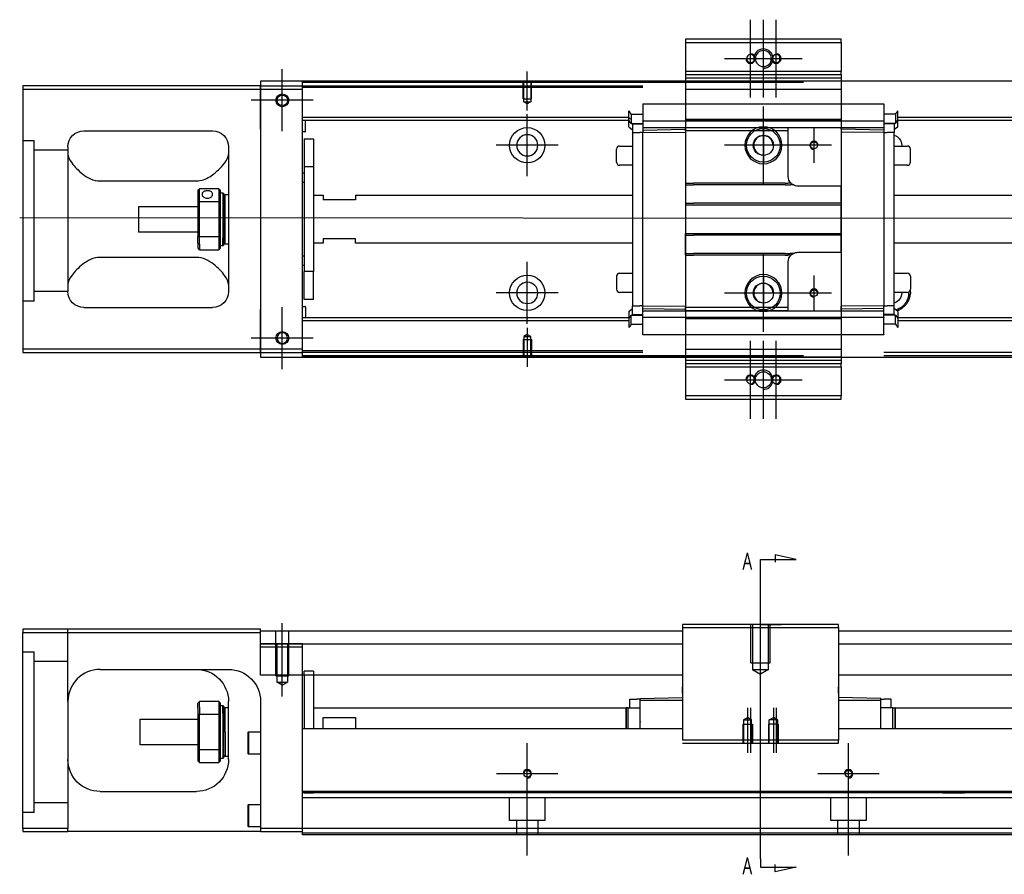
# Model space of a CAD drawing. Header units: millimetres. Extents: x 1805 to 3135, y -1594 to 860.
# Tile 4 of 14: x 2033 to 2339, y -1278 to -1012. Entities that reach past the tile are written whole.
import ezdxf
from ezdxf.lldxf.tags import DXFTag

# ---------------------------------------------------------------- set-up
doc = ezdxf.new("R2010")
doc.units = ezdxf.units.MM
doc.layers.get('0').update_dxf_attribs({"linetype": 'CONTINUOUS'})
doc.styles.add('CHN', font='msjhbd.ttf')
tags = doc.linetypes.add('DASHED', pattern=[25.72, 12.86, -12.86]).pattern_tags.tags
tags[6:7] = [DXFTag(74, 4), DXFTag(75, 0), DXFTag(340, '0'), DXFTag(46, 0.0), DXFTag(50, 0.0), DXFTag(44, 0.0), DXFTag(45, 0.0)]
tags[4:5] = [DXFTag(74, 4), DXFTag(75, 0), DXFTag(340, '0'), DXFTag(46, 0.0), DXFTag(50, 0.0), DXFTag(44, 0.0), DXFTag(45, 0.0)]

msp = doc.modelspace()

# ---------------------------------------------------------------- linework, layer by layer
at = {"ltscale": 0.2}
for p, q in [((2260.28, -1036.34), (2260.28, -1012.14)), ((2264.28, -1036.34), (2264.28, -1012.14)), ((2268.28, -1036.34), (2268.28, -1012.14)), ((2252.18, -1024.24), (2276.38, -1024.24)), ((2114.53, -1046.89), (2114.53, -1027.59)), ((2114.53, -1046.76), (2114.53, -1027.71)), ((2190.78, -1040.38), (2190.78, -1028.24)), ((2124.18, -1037.24), (2104.88, -1037.24)), ((2124.05, -1037.24), (2105, -1037.24)), ((2190.78, -1060.89), (2190.78, -1041.59)), ((2264.28, -1063.34), (2264.28, -1039.14)), ((2280.03, -1045.74), (2280.03, -1056.74)), ((2200.43, -1051.24), (2181.13, -1051.24)), ((2276.38, -1051.24), (2252.18, -1051.24)), ((2285.53, -1051.24), (2274.53, -1051.24)), ((2190.78, -1106.84), (2190.78, -1087.54)), ((2264.28, -1109.34), (2264.28, -1085.14)), ((2280.03, -1091.74), (2280.03, -1102.74)), ((2200.43, -1097.19), (2181.13, -1097.19)), ((2276.38, -1097.24), (2252.18, -1097.24)), ((2285.53, -1097.24), (2274.53, -1097.24)), ((2114.53, -1120.89), (2114.53, -1101.59)), ((2114.53, -1120.76), (2114.53, -1101.71)), ((2190.78, -1108.09), (2190.78, -1120.24)), ((2124.18, -1111.24), (2104.88, -1111.24)), ((2124.05, -1111.24), (2105, -1111.24)), ((2260.28, -1136.34), (2260.28, -1112.14)), ((2264.28, -1136.34), (2264.28, -1112.14)), ((2268.28, -1136.34), (2268.28, -1112.14)), ((2252.18, -1124.24), (2276.38, -1124.24)), ((2263.38, -1218.83), (2263.38, -1197.39)), ((2114.53, -1222.8), (2114.53, -1199.98)), ((2259.38, -1226.39), (2259.38, -1240.39)), ((2260.28, -1226.39), (2260.28, -1240.39)), ((2267.38, -1226.39), (2267.38, -1240.39)), ((2268.28, -1226.39), (2268.28, -1240.39)), ((2190.78, -1256.41), (2190.78, -1237.36)), ((2290.78, -1256.41), (2290.78, -1237.36)), ((2200.3, -1246.89), (2181.25, -1246.89)), ((2190.78, -1272.3), (2190.78, -1246.55)), ((2300.3, -1246.89), (2281.25, -1246.89)), ((2290.78, -1272.3), (2290.78, -1246.55))]:
    msp.add_line(p, q, dxfattribs=at)
at = {"linetype": 'Continuous'}
for p, q in [((2288.53, -1018.24), (2240.03, -1018.24)), ((2240.03, -1018.24), (2240.03, -1019.24)), ((2240.03, -1019.24), (2240.03, -1028.24)), ((2240.03, -1019.24), (2288.53, -1019.24)), ((2288.53, -1019.24), (2288.53, -1018.24)), ((2288.53, -1019.24), (2288.53, -1028.24)), ((2240.03, -1028.24), (2240.03, -1029.24)), ((2288.53, -1028.24), (2240.03, -1028.24)), ((2240.03, -1029.24), (2240.03, -1031.24)), ((2240.03, -1029.24), (2288.53, -1029.24)), ((2288.53, -1029.24), (2288.53, -1028.24)), ((2288.53, -1029.24), (2288.53, -1031.24)), ((2107.78, -1032.74), (2033.78, -1032.74)), ((2033.78, -1032.74), (2033.78, -1114.74)), ((2873.78, -1031.24), (2107.78, -1031.24)), ((2107.78, -1031.24), (2107.78, -1032.74)), ((2107.78, -1033.74), (2107.78, -1032.74)), ((2107.78, -1032.74), (2107.78, -1044.66)), ((2120.78, -1031.74), (2120.78, -1031.24)), ((2276.78, -1031.74), (2120.78, -1031.74)), ((2120.78, -1032.74), (2120.78, -1031.74)), ((2120.78, -1033.74), (2120.78, -1032.74)), ((2240.03, -1031.24), (2240.03, -1033.74)), ((2288.53, -1031.24), (2288.53, -1033.74)), ((2033.78, -1033.74), (2107.78, -1033.74)), ((2107.78, -1033.74), (2120.78, -1033.74)), ((2107.78, -1046.24), (2107.78, -1033.74)), ((2120.78, -1114.74), (2120.78, -1033.74)), ((2240.03, -1033.74), (2240.03, -1114.74)), ((2288.53, -1033.74), (2288.53, -1114.74)), ((2107.78, -1044.66), (2107.78, -1047.14)), ((2052.78, -1046.74), (2092.78, -1046.74)), ((2107.78, -1046.24), (2107.78, -1102.24)), ((2107.78, -1047.14), (2107.78, -1051.84)), ((2047.78, -1051.74), (2047.78, -1096.74)), ((2097.78, -1051.74), (2097.78, -1096.74)), ((2107.78, -1051.84), (2107.78, -1054.32)), ((2107.78, -1054.32), (2107.78, -1094.16)), ((2057.78, -1062.33), (2087.78, -1062.33)), ((2088.28, -1065.24), (2088.28, -1068.83)), ((2094.78, -1064.74), (2088.78, -1064.74)), ((2088.78, -1068.69), (2088.78, -1064.74)), ((2094.78, -1064.74), (2094.78, -1068.69)), ((2095.28, -1068.83), (2095.28, -1065.24)), ((2095.28, -1065.99), (2095.98, -1065.99)), ((2095.98, -1065.99), (2096.28, -1066.29)), ((2095.98, -1065.99), (2095.98, -1080.07)), ((2096.28, -1079.86), (2096.28, -1066.29)), ((2096.28, -1067.09), (2096.78, -1066.59)), ((2096.78, -1066.59), (2097.78, -1066.59)), ((2096.78, -1081.89), (2096.78, -1066.59)), ((2088.28, -1068.83), (2088.28, -1079.65)), ((2088.78, -1079.78), (2088.78, -1068.69)), ((2088.78, -1068.69), (2094.78, -1068.69)), ((2094.78, -1068.69), (2094.78, -1079.78)), ((2095.28, -1079.65), (2095.28, -1068.83)), ((2069.78, -1070.24), (2088.28, -1070.24)), ((2069.78, -1070.24), (2069.78, -1078.24)), ((2088.28, -1078.24), (2069.78, -1078.24)), ((2088.28, -1081.66), (2088.28, -1079.65)), ((2088.28, -1081.66), (2088.28, -1083.24)), ((2094.78, -1079.78), (2088.78, -1079.78)), ((2088.78, -1082.02), (2088.78, -1079.78)), ((2094.78, -1079.78), (2094.78, -1082.02)), ((2095.28, -1083.24), (2095.28, -1079.65)), ((2095.98, -1082.49), (2095.98, -1080.07)), ((2096.28, -1079.86), (2096.28, -1082.19)), ((2096.28, -1081.39), (2096.78, -1081.89)), ((2096.78, -1081.89), (2097.78, -1081.89)), ((2088.78, -1082.02), (2088.78, -1083.74)), ((2088.78, -1083.74), (2094.78, -1083.74)), ((2094.78, -1082.02), (2094.78, -1083.74)), ((2095.98, -1082.49), (2095.28, -1082.49)), ((2096.28, -1082.19), (2095.98, -1082.49)), ((2087.78, -1086.14), (2057.78, -1086.14)), ((2107.78, -1094.16), (2107.78, -1096.64)), ((2107.78, -1096.64), (2107.78, -1101.34)), ((2052.78, -1101.74), (2092.78, -1101.74)), ((2107.78, -1101.34), (2107.78, -1103.82)), ((2107.78, -1114.74), (2107.78, -1102.24)), ((2107.78, -1103.82), (2107.78, -1115.74)), ((2033.78, -1114.74), (2033.78, -1115.74)), ((2107.78, -1114.74), (2033.78, -1114.74)), ((2107.78, -1115.74), (2107.78, -1114.74)), ((2120.78, -1114.74), (2107.78, -1114.74)), ((2120.78, -1115.74), (2120.78, -1114.74)), ((2033.78, -1115.74), (2107.78, -1115.74)), ((2107.78, -1115.74), (2120.78, -1115.74)), ((2107.78, -1115.74), (2107.78, -1117.24)), ((2107.78, -1117.24), (2873.78, -1117.24)), ((2120.78, -1116.74), (2120.78, -1115.74)), ((2276.78, -1116.74), (2120.78, -1116.74)), ((2120.78, -1117.24), (2120.78, -1116.74)), ((2240.03, -1117.24), (2240.03, -1119.24)), ((2288.53, -1117.24), (2288.53, -1119.24)), ((2288.53, -1119.24), (2240.03, -1119.24)), ((2240.03, -1119.24), (2240.03, -1120.24)), ((2240.03, -1120.24), (2288.53, -1120.24)), ((2240.03, -1120.24), (2240.03, -1129.24)), ((2288.53, -1120.24), (2288.53, -1119.24)), ((2288.53, -1120.24), (2288.53, -1129.24)), ((2240.03, -1129.24), (2240.03, -1130.24)), ((2288.53, -1129.24), (2240.03, -1129.24)), ((2240.03, -1130.24), (2288.53, -1130.24)), ((2288.53, -1130.24), (2288.53, -1129.24)), ((2239.13, -1200.39), (2239.13, -1201.39)), ((2287.63, -1200.39), (2239.13, -1200.39)), ((2239.13, -1201.39), (2239.13, -1236.39)), ((2239.13, -1201.39), (2287.63, -1201.39)), ((2287.63, -1201.39), (2287.63, -1200.39)), ((2287.63, -1201.39), (2287.63, -1236.39)), ((2033.78, -1201.89), (2033.78, -1202.89)), ((2107.78, -1201.89), (2033.78, -1201.89)), ((2033.78, -1202.89), (2107.78, -1202.89)), ((2033.78, -1263.89), (2033.78, -1202.89)), ((2107.78, -1202.89), (2107.78, -1201.89)), ((2107.78, -1202.39), (2239.13, -1202.39)), ((2107.78, -1216.16), (2107.78, -1202.89)), ((2287.63, -1202.39), (2873.78, -1202.39)), ((2107.78, -1206.39), (2239.13, -1206.39)), ((2287.63, -1206.39), (2873.78, -1206.39)), ((2057.78, -1214.39), (2097.78, -1214.39)), ((2239.13, -1216.16), (2107.78, -1216.16)), ((2120.78, -1231.89), (2120.78, -1216.16)), ((2121.28, -1216.16), (2121.28, -1232.89)), ((2124.28, -1216.16), (2124.28, -1232.89)), ((2873.78, -1216.16), (2287.63, -1216.16)), ((2239.13, -1220.89), (2239.13, -1219.89)), ((2239.13, -1221.74), (2239.13, -1220.89)), ((2287.63, -1220.44), (2287.63, -1219.89)), ((2287.63, -1220.94), (2287.63, -1220.44)), ((2287.63, -1221.74), (2287.63, -1220.94)), ((2047.78, -1224.39), (2047.78, -1263.89)), ((2088.28, -1226.47), (2088.28, -1224.89)), ((2094.78, -1224.39), (2088.78, -1224.39)), ((2088.78, -1226.11), (2088.78, -1224.39)), ((2094.78, -1224.39), (2094.78, -1226.11)), ((2095.28, -1228.48), (2095.28, -1224.89)), ((2095.28, -1225.64), (2095.98, -1225.64)), ((2095.98, -1225.64), (2096.28, -1225.94)), ((2095.98, -1228.06), (2095.98, -1225.64)), ((2096.28, -1225.94), (2096.28, -1228.27)), ((2097.78, -1242.39), (2097.78, -1224.39)), ((2107.78, -1224.39), (2107.78, -1263.89)), ((2222.68, -1226.37), (2222.68, -1223.67)), ((2222.68, -1223.67), (2224.88, -1223.67)), ((2225.88, -1223.67), (2224.88, -1223.67)), ((2225.88, -1223.4), (2239.13, -1223.17)), ((2225.88, -1223.97), (2225.88, -1223.4)), ((2225.88, -1230.63), (2225.88, -1223.97)), ((2225.88, -1223.97), (2239.13, -1223.97)), ((2300.88, -1223.4), (2287.63, -1223.17)), ((2287.63, -1223.97), (2300.88, -1223.97)), ((2300.88, -1223.97), (2300.88, -1223.4)), ((2300.88, -1223.67), (2301.88, -1223.67)), ((2300.88, -1232.89), (2300.88, -1223.97)), ((2304.08, -1223.67), (2301.88, -1223.67)), ((2304.08, -1226.37), (2304.08, -1223.67)), ((2088.28, -1226.47), (2088.28, -1228.48)), ((2088.28, -1228.48), (2088.28, -1239.3)), ((2088.78, -1226.11), (2088.78, -1228.34)), ((2088.78, -1239.44), (2088.78, -1228.34)), ((2088.78, -1228.34), (2094.78, -1228.34)), ((2094.78, -1226.11), (2094.78, -1228.34)), ((2094.78, -1228.34), (2094.78, -1239.44)), ((2095.28, -1239.3), (2095.28, -1228.48)), ((2095.98, -1228.06), (2095.98, -1242.14)), ((2096.28, -1226.74), (2096.78, -1226.24)), ((2096.28, -1241.84), (2096.28, -1228.27)), ((2096.78, -1226.24), (2097.78, -1226.24)), ((2096.78, -1233.89), (2096.78, -1226.24)), ((2124.28, -1226.39), (2221.53, -1226.39)), ((2221.48, -1226.37), (2221.48, -1232.89)), ((2221.48, -1226.37), (2221.53, -1226.37)), ((2222.21, -1226.37), (2221.53, -1226.37)), ((2221.53, -1226.37), (2221.53, -1232.89)), ((2222.21, -1226.37), (2225.88, -1226.37)), ((2222.21, -1232.89), (2222.21, -1226.37)), ((2304.55, -1226.37), (2300.88, -1226.37)), ((2304.55, -1232.89), (2304.55, -1226.37)), ((2304.55, -1226.37), (2305.23, -1226.37)), ((2305.23, -1226.37), (2305.23, -1232.89)), ((2305.28, -1226.37), (2305.23, -1226.37)), ((2305.23, -1226.39), (2860.78, -1226.39)), ((2305.28, -1226.37), (2305.28, -1232.89)), ((2070.28, -1229.89), (2088.28, -1229.89)), ((2070.28, -1233.89), (2070.28, -1229.89)), ((2120.78, -1232.89), (2120.78, -1231.89)), ((2127.28, -1229.39), (2137.28, -1229.39)), ((2127.28, -1232.89), (2127.28, -1229.39)), ((2137.28, -1229.39), (2137.28, -1232.89)), ((2225.88, -1230.63), (2225.88, -1230.85)), ((2225.88, -1232.89), (2225.88, -1230.85)), ((2070.28, -1237.89), (2070.28, -1233.89)), ((2096.78, -1233.89), (2096.78, -1241.54)), ((2103.78, -1234.07), (2104.03, -1233.82)), ((2103.78, -1234.07), (2103.78, -1237.32)), ((2104.03, -1233.82), (2107.78, -1233.82)), ((2104.03, -1233.82), (2104.03, -1237.32)), ((2239.13, -1232.89), (2120.78, -1232.89)), ((2120.78, -1252.34), (2120.78, -1232.89)), ((2860.78, -1232.89), (2287.63, -1232.89)), ((2088.28, -1237.89), (2070.28, -1237.89)), ((2103.78, -1237.32), (2103.78, -1240.57)), ((2104.03, -1237.32), (2104.03, -1240.82)), ((2287.63, -1236.39), (2239.13, -1236.39)), ((2239.13, -1237.39), (2287.63, -1237.39)), ((2287.63, -1237.39), (2287.63, -1236.39)), ((2088.28, -1239.3), (2088.28, -1242.89)), ((2088.78, -1243.39), (2088.78, -1239.44)), ((2094.78, -1239.44), (2088.78, -1239.44)), ((2094.78, -1239.44), (2094.78, -1243.39)), ((2095.28, -1242.89), (2095.28, -1239.3)), ((2096.78, -1241.54), (2096.28, -1241.04)), ((2104.03, -1240.82), (2103.78, -1240.57)), ((2107.78, -1240.82), (2104.03, -1240.82)), ((2088.78, -1243.39), (2094.78, -1243.39)), ((2095.98, -1242.14), (2095.28, -1242.14)), ((2096.28, -1241.84), (2095.98, -1242.14)), ((2097.78, -1241.54), (2096.78, -1241.54)), ((2057.78, -1252.39), (2087.78, -1252.39)), ((2860.78, -1252.34), (2120.78, -1252.34)), ((2120.78, -1252.84), (2120.78, -1252.34)), ((2120.78, -1263.89), (2120.78, -1252.84)), ((2103.78, -1256.64), (2104.03, -1256.39)), ((2103.78, -1256.64), (2103.78, -1259.89)), ((2104.03, -1256.39), (2107.78, -1256.39)), ((2104.03, -1256.39), (2104.03, -1259.89)), ((2103.78, -1259.89), (2103.78, -1263.14)), ((2104.03, -1259.89), (2104.03, -1263.39)), ((2033.78, -1263.89), (2033.78, -1264.89)), ((2047.78, -1263.89), (2033.78, -1263.89)), ((2033.78, -1264.89), (2047.78, -1264.89)), ((2047.78, -1264.89), (2047.78, -1263.89)), ((2107.78, -1264.89), (2047.78, -1264.89)), ((2104.03, -1263.39), (2103.78, -1263.14)), ((2107.78, -1263.39), (2104.03, -1263.39)), ((2107.78, -1263.89), (2107.78, -1264.89)), ((2120.78, -1263.89), (2107.78, -1263.89)), ((2107.78, -1264.89), (2120.78, -1264.89)), ((2860.78, -1263.89), (2120.78, -1263.89)), ((2120.78, -1265.89), (2120.78, -1263.89)), ((2860.78, -1265.89), (2120.78, -1265.89))]:
    msp.add_line(p, q, dxfattribs=at)
at = {"linetype": 'DASHED'}
for p, q in [((2240.03, -1029.24), (2288.53, -1029.24)), ((2107.78, -1032.74), (2226.78, -1032.74)), ((2240.03, -1030.24), (2288.53, -1030.24)), ((2226.78, -1033.24), (2120.78, -1033.24)), ((2240.03, -1033.74), (2288.53, -1033.74)), ((2226.78, -1038.28), (2301.78, -1038.28)), ((2226.78, -1038.33), (2226.78, -1038.28)), ((2226.78, -1038.33), (2226.78, -1043.64)), ((2301.78, -1038.33), (2301.78, -1038.28)), ((2301.78, -1038.33), (2301.78, -1043.64)), ((2222.38, -1043.05), (2222.38, -1040.51)), ((2222.38, -1040.51), (2222.43, -1040.51)), ((2222.43, -1043.05), (2222.43, -1040.51)), ((2223.1, -1041.52), (2223.1, -1043.34)), ((2223.1, -1041.52), (2226.78, -1041.52)), ((2305.45, -1041.52), (2301.78, -1041.52)), ((2305.45, -1041.52), (2305.45, -1043.34)), ((2306.13, -1043.05), (2306.13, -1040.51)), ((2306.18, -1040.51), (2306.13, -1040.51)), ((2306.18, -1043.05), (2306.18, -1040.51)), ((2222.38, -1043.41), (2222.38, -1043.05)), ((2222.38, -1045.51), (2222.38, -1043.41)), ((2222.38, -1043.41), (2222.43, -1043.41)), ((2222.43, -1043.41), (2222.43, -1043.05)), ((2223.1, -1044.41), (2222.43, -1043.41)), ((2223.1, -1043.34), (2223.1, -1043.56)), ((2223.1, -1043.56), (2223.1, -1044.41)), ((2223.1, -1044.41), (2226.78, -1044.41)), ((2223.58, -1044.41), (2223.58, -1047.26)), ((2226.78, -1043.76), (2226.78, -1043.64)), ((2226.78, -1043.76), (2226.78, -1045.76)), ((2301.78, -1043.76), (2226.78, -1043.76)), ((2288.53, -1043.25), (2240.03, -1043.25)), ((2288.53, -1043.27), (2240.03, -1043.27)), ((2301.78, -1043.76), (2301.78, -1043.64)), ((2301.78, -1043.76), (2301.78, -1045.76)), ((2305.45, -1044.41), (2301.78, -1044.41)), ((2304.98, -1044.41), (2304.98, -1044.56)), ((2304.98, -1044.56), (2304.98, -1047.26)), ((2305.45, -1043.34), (2305.45, -1043.56)), ((2305.45, -1044.41), (2306.13, -1043.41)), ((2305.45, -1043.56), (2305.45, -1044.41)), ((2306.13, -1043.41), (2306.13, -1043.05)), ((2306.18, -1043.41), (2306.13, -1043.41)), ((2306.18, -1043.41), (2306.18, -1043.05)), ((2306.18, -1045.51), (2306.18, -1043.41)), ((2222.38, -1045.51), (2223.58, -1046.41)), ((2223.58, -1047.26), (2223.58, -1101.22)), ((2223.58, -1047.26), (2225.78, -1047.26)), ((2226.78, -1047.26), (2225.78, -1047.26)), ((2240.03, -1045.76), (2226.78, -1045.76)), ((2226.78, -1045.76), (2226.78, -1046.49)), ((2226.78, -1046.49), (2240.03, -1046.26)), ((2226.78, -1046.49), (2226.78, -1047.22)), ((2226.78, -1047.22), (2240.03, -1047.12)), ((2226.78, -1101.26), (2226.78, -1047.22)), ((2240.03, -1046.76), (2240.03, -1045.76)), ((2272.03, -1045.76), (2240.03, -1045.76)), ((2240.03, -1046.76), (2240.03, -1063.04)), ((2272.03, -1046.76), (2240.03, -1046.76)), ((2264.28, -1045.74), (2264.28, -1056.74)), ((2301.78, -1045.76), (2272.03, -1045.76)), ((2272.03, -1046.76), (2272.03, -1045.76)), ((2272.03, -1060.94), (2272.03, -1046.76)), ((2288.53, -1046.26), (2288.53, -1045.76)), ((2288.53, -1046.26), (2288.53, -1047.12)), ((2301.78, -1046.49), (2288.53, -1046.26)), ((2288.53, -1047.12), (2288.53, -1063.94)), ((2301.78, -1047.22), (2288.53, -1047.12)), ((2301.78, -1045.76), (2301.78, -1046.49)), ((2301.78, -1046.49), (2301.78, -1047.22)), ((2301.78, -1047.22), (2301.78, -1101.26)), ((2301.78, -1047.26), (2302.78, -1047.26)), ((2304.98, -1047.26), (2302.78, -1047.26)), ((2306.18, -1045.51), (2304.98, -1046.41)), ((2304.98, -1101.22), (2304.98, -1047.26)), ((2269.78, -1051.24), (2258.78, -1051.24)), ((2218.53, -1056.46), (2218.53, -1052.46)), ((2218.53, -1052.46), (2218.53, -1052.46)), ((2219.53, -1051.46), (2223.58, -1051.46)), ((2304.98, -1051.46), (2309.03, -1051.46)), ((2310.03, -1056.46), (2310.03, -1052.46)), ((2223.58, -1057.46), (2219.53, -1057.46)), ((2309.03, -1057.46), (2304.98, -1057.46)), ((2240.03, -1063.04), (2240.03, -1063.59)), ((2240.03, -1063.59), (2240.03, -1069.24)), ((2288.53, -1063.94), (2275.03, -1063.94)), ((2288.53, -1069.24), (2288.53, -1063.94)), ((2240.03, -1069.24), (2240.03, -1069.79)), ((2288.53, -1069.24), (2288.53, -1069.79)), ((2240.03, -1069.79), (2240.03, -1078.69)), ((2240.03, -1069.79), (2288.53, -1069.79)), ((2288.53, -1078.69), (2288.53, -1069.79)), ((2240.03, -1079.24), (2240.03, -1078.69)), ((2240.03, -1078.69), (2288.53, -1078.69)), ((2288.53, -1079.24), (2288.53, -1078.69)), ((2240.03, -1084.89), (2240.03, -1079.24)), ((2288.53, -1084.54), (2288.53, -1079.24)), ((2240.03, -1085.44), (2240.03, -1084.89)), ((2275.03, -1084.54), (2288.53, -1084.54)), ((2288.53, -1084.54), (2288.53, -1101.36)), ((2240.03, -1085.44), (2240.03, -1101.72)), ((2272.03, -1101.72), (2272.03, -1087.54)), ((2219.53, -1091.02), (2223.58, -1091.02)), ((2304.98, -1091.02), (2309.03, -1091.02)), ((2218.53, -1092.02), (2218.53, -1096.02)), ((2264.28, -1091.74), (2264.28, -1102.74)), ((2310.03, -1092.02), (2310.03, -1096.02)), ((2223.58, -1097.02), (2219.53, -1097.02)), ((2269.78, -1097.24), (2258.78, -1097.24)), ((2309.03, -1097.02), (2304.98, -1097.02)), ((2310.03, -1096.02), (2310.03, -1096.02)), ((2037.28, -1099.76), (2033.78, -1099.76)), ((2222.38, -1102.97), (2223.58, -1102.07)), ((2222.38, -1102.97), (2222.38, -1105.07)), ((2223.58, -1103.92), (2223.58, -1101.22)), ((2223.58, -1101.22), (2225.78, -1101.22)), ((2226.78, -1101.22), (2225.78, -1101.22)), ((2226.78, -1101.99), (2226.78, -1101.26)), ((2226.78, -1101.26), (2240.03, -1101.36)), ((2226.78, -1101.99), (2240.03, -1102.22)), ((2226.78, -1102.72), (2226.78, -1101.99)), ((2226.78, -1104.72), (2226.78, -1102.72)), ((2226.78, -1102.72), (2240.03, -1102.72)), ((2240.03, -1102.72), (2240.03, -1101.72)), ((2272.03, -1101.72), (2240.03, -1101.72)), ((2240.03, -1102.72), (2272.03, -1102.72)), ((2272.03, -1102.72), (2240.03, -1102.72)), ((2272.03, -1102.72), (2272.03, -1101.72)), ((2272.03, -1102.72), (2301.78, -1102.72)), ((2301.78, -1101.26), (2288.53, -1101.36)), ((2288.53, -1102.22), (2288.53, -1101.36)), ((2301.78, -1101.99), (2288.53, -1102.22)), ((2288.53, -1102.72), (2288.53, -1102.22)), ((2301.78, -1101.22), (2302.78, -1101.22)), ((2301.78, -1101.99), (2301.78, -1101.26)), ((2301.78, -1102.72), (2301.78, -1101.99)), ((2301.78, -1104.72), (2301.78, -1102.72)), ((2304.98, -1101.22), (2302.78, -1101.22)), ((2304.98, -1103.92), (2304.98, -1101.22)), ((2306.18, -1102.97), (2304.98, -1102.07)), ((2306.18, -1102.97), (2306.18, -1105.07)), ((2222.38, -1105.07), (2222.38, -1105.42)), ((2222.38, -1105.07), (2222.43, -1105.07)), ((2222.38, -1105.42), (2222.38, -1107.96)), ((2223.1, -1104.07), (2222.43, -1105.07)), ((2222.43, -1105.07), (2222.43, -1105.42)), ((2222.43, -1105.42), (2222.43, -1107.96)), ((2223.1, -1104.92), (2223.1, -1104.07)), ((2223.1, -1104.07), (2226.78, -1104.07)), ((2223.1, -1105.14), (2223.1, -1104.92)), ((2223.1, -1106.96), (2223.1, -1105.14)), ((2223.58, -1104.07), (2223.58, -1103.92)), ((2226.78, -1104.72), (2226.78, -1104.84)), ((2226.78, -1104.72), (2301.78, -1104.72)), ((2226.78, -1110.15), (2226.78, -1104.84)), ((2288.53, -1105.21), (2240.03, -1105.21)), ((2288.53, -1105.22), (2240.03, -1105.22)), ((2305.45, -1104.07), (2301.78, -1104.07)), ((2301.78, -1104.72), (2301.78, -1104.84)), ((2301.78, -1110.15), (2301.78, -1104.84)), ((2305.45, -1104.92), (2305.45, -1104.07)), ((2305.45, -1104.07), (2306.13, -1105.07)), ((2305.45, -1105.14), (2305.45, -1104.92)), ((2305.45, -1106.96), (2305.45, -1105.14)), ((2306.18, -1104.92), (2306.02, -1104.92)), ((2306.13, -1105.07), (2306.13, -1105.42)), ((2306.18, -1105.07), (2306.13, -1105.07)), ((2306.13, -1105.42), (2306.13, -1107.96)), ((2306.18, -1105.07), (2306.18, -1105.42)), ((2306.18, -1105.42), (2306.18, -1107.96)), ((2222.38, -1107.96), (2222.43, -1107.96)), ((2223.1, -1106.96), (2226.78, -1106.96)), ((2305.45, -1106.96), (2301.78, -1106.96)), ((2306.18, -1107.96), (2306.13, -1107.96)), ((2226.78, -1110.15), (2226.78, -1110.2)), ((2301.78, -1110.2), (2226.78, -1110.2)), ((2301.78, -1110.15), (2301.78, -1110.2)), ((2240.03, -1114.74), (2288.53, -1114.74)), ((2240.03, -1114.74), (2240.03, -1117.24)), ((2288.53, -1114.74), (2288.53, -1117.24)), ((2288.53, -1117.24), (2240.03, -1117.24)), ((2288.53, -1118.24), (2240.03, -1118.24)), ((2860.78, -1115.74), (2301.78, -1115.74)), ((2860.78, -1116.74), (2301.78, -1116.74)), ((2120.78, -1206.39), (2107.78, -1206.39)), ((2287.63, -1220.44), (2287.63, -1220.44)), ((2287.63, -1221.74), (2287.63, -1221.89)), ((2124.28, -1252.89), (2121.28, -1252.89)), ((2313.53, -1252.66), (2326.78, -1252.89)), ((2860.78, -1254.39), (2120.78, -1254.39)), ((2185.28, -1261.39), (2185.28, -1254.39)), ((2196.28, -1254.39), (2196.28, -1261.39)), ((2285.28, -1261.39), (2285.28, -1254.39)), ((2296.28, -1254.39), (2296.28, -1261.39)), ((2037.28, -1258.89), (2033.78, -1258.89)), ((2196.28, -1261.39), (2185.28, -1261.39)), ((2187.48, -1265.89), (2187.48, -1261.39)), ((2194.08, -1261.39), (2194.08, -1265.89)), ((2296.28, -1261.39), (2285.28, -1261.39)), ((2287.48, -1265.89), (2287.48, -1261.39)), ((2294.08, -1261.39), (2294.08, -1265.89)), ((2860.78, -1265.39), (2120.78, -1265.39))]:
    msp.add_line(p, q, dxfattribs=at)
at = {"linetype": 'DASHED', "ltscale": 0.1}
for p, q in [((2189.48, -1036.74), (2189.48, -1031.74)), ((2189.7, -1037.74), (2189.7, -1031.74)), ((2191.85, -1031.74), (2191.85, -1037.74)), ((2192.08, -1036.74), (2192.08, -1031.74)), ((2189.48, -1036.74), (2192.08, -1036.74)), ((2190.78, -1038.38), (2189.7, -1037.74)), ((2189.7, -1037.74), (2191.85, -1037.74)), ((2191.85, -1037.74), (2190.78, -1038.38)), ((2189.48, -1111.74), (2192.08, -1111.74)), ((2189.48, -1111.74), (2189.48, -1116.74)), ((2190.78, -1110.1), (2189.7, -1110.74)), ((2189.7, -1110.74), (2189.7, -1116.74)), ((2189.7, -1110.74), (2191.85, -1110.74)), ((2191.85, -1110.74), (2190.78, -1110.1)), ((2191.85, -1116.74), (2191.85, -1110.74)), ((2192.08, -1111.74), (2192.08, -1116.74)), ((2120.78, -1207.39), (2120.78, -1206.39)), ((2257.88, -1231.39), (2260.88, -1231.39)), ((2257.88, -1231.39), (2257.88, -1237.39)), ((2258.13, -1230.08), (2259.38, -1229.36)), ((2258.13, -1230.08), (2258.13, -1237.39)), ((2258.13, -1230.08), (2260.63, -1230.08)), ((2260.63, -1230.08), (2259.38, -1229.36)), ((2260.63, -1237.39), (2260.63, -1230.08)), ((2260.88, -1231.39), (2260.88, -1237.39)), ((2268.88, -1231.39), (2265.88, -1231.39)), ((2265.88, -1231.39), (2265.88, -1237.39)), ((2266.13, -1230.08), (2267.38, -1229.36)), ((2266.13, -1237.39), (2266.13, -1230.08)), ((2268.63, -1230.08), (2266.13, -1230.08)), ((2268.63, -1230.08), (2267.38, -1229.36)), ((2268.63, -1230.08), (2268.63, -1237.39)), ((2268.88, -1231.39), (2268.88, -1237.39))]:
    msp.add_line(p, q, dxfattribs=at)
at = {"linetype": 'DASHED', "ltscale": 0.6}
for p, q in [((2222.43, -1042.56), (2120.78, -1042.56)), ((2222.43, -1043.56), (2120.78, -1043.56)), ((2121.78, -1046.88), (2121.78, -1043.56)), ((2860.78, -1042.56), (2306.18, -1042.56)), ((2860.78, -1043.56), (2306.18, -1043.56)), ((2121.58, -1047.08), (2120.78, -1047.08)), ((2121.28, -1049.24), (2124.28, -1049.24)), ((2121.28, -1049.24), (2121.28, -1057.99)), ((2124.28, -1049.24), (2124.28, -1057.99)), ((2120.78, -1059.83), (2121.28, -1059.83)), ((2124.28, -1057.99), (2121.28, -1057.99)), ((2121.28, -1057.99), (2121.28, -1090.49)), ((2124.28, -1057.99), (2124.28, -1090.49)), ((2121.28, -1062.83), (2120.78, -1062.83)), ((2124.28, -1066.74), (2127.28, -1066.74)), ((2127.28, -1066.74), (2127.28, -1068.24)), ((2137.28, -1068.24), (2127.28, -1068.24)), ((2137.28, -1066.74), (2223.58, -1066.74)), ((2137.28, -1066.74), (2137.28, -1068.24)), ((2304.98, -1066.74), (2860.78, -1066.74)), ((2127.28, -1081.74), (2124.28, -1081.74)), ((2127.28, -1080.24), (2137.28, -1080.24)), ((2127.28, -1080.24), (2127.28, -1081.74)), ((2137.28, -1081.74), (2137.28, -1080.24)), ((2223.58, -1081.74), (2137.28, -1081.74)), ((2860.78, -1081.74), (2304.98, -1081.74)), ((2120.78, -1085.64), (2121.28, -1085.64)), ((2121.28, -1088.64), (2120.78, -1088.64)), ((2124.28, -1090.49), (2121.28, -1090.49)), ((2121.28, -1099.24), (2121.28, -1090.49)), ((2124.28, -1099.24), (2124.28, -1090.49)), ((2124.28, -1099.24), (2121.28, -1099.24)), ((2120.78, -1101.39), (2121.58, -1101.39)), ((2121.78, -1101.59), (2121.78, -1104.92)), ((2222.43, -1104.92), (2120.78, -1104.92)), ((2222.43, -1105.92), (2120.78, -1105.92)), ((2860.78, -1104.92), (2306.18, -1104.92)), ((2860.78, -1105.92), (2306.18, -1105.92)), ((2226.78, -1115.24), (2120.78, -1115.24)), ((2226.78, -1115.74), (2120.78, -1115.74))]:
    msp.add_line(p, q, dxfattribs=at)
at = {"linetype": 'DASHED', "ltscale": 0.3}
for p, q in [((2033.78, -1049.76), (2037.28, -1049.76)), ((2037.28, -1099.76), (2037.28, -1049.76)), ((2047.78, -1052.76), (2037.28, -1052.76)), ((2047.78, -1096.76), (2037.28, -1096.76)), ((2260.38, -1212.39), (2260.38, -1200.39)), ((2260.88, -1200.39), (2260.88, -1214.39)), ((2265.88, -1214.39), (2265.88, -1200.39)), ((2266.38, -1212.39), (2266.38, -1200.39)), ((2047.78, -1224.39), (2047.78, -1201.89)), ((2033.78, -1208.89), (2037.28, -1208.89)), ((2037.28, -1258.89), (2037.28, -1208.89)), ((2047.78, -1211.89), (2037.28, -1211.89)), ((2260.38, -1212.39), (2266.38, -1212.39)), ((2260.88, -1214.39), (2265.88, -1214.39)), ((2260.88, -1214.39), (2263.38, -1215.83)), ((2265.88, -1214.39), (2263.38, -1215.83)), ((2047.78, -1255.89), (2037.28, -1255.89))]:
    msp.add_line(p, q, dxfattribs=at)
for p, q in [((2032.78, -1073.74), (2874.78, -1074.24)), ((2274.53, -1180.19), (2267.94, -1178.75)), ((2267.94, -1178.75), (2267.94, -1180.98)), ((2263.38, -1180.19), (2274.53, -1180.19)), ((2263.38, -1182.82), (2263.38, -1180.19)), ((2263.38, -1273.31), (2263.38, -1182.82)), ((2263.38, -1200.39), (2269.88, -1200.39)), ((2263.38, -1273.31), (2263.38, -1275.95)), ((2263.38, -1275.95), (2274.53, -1275.95)), ((2267.94, -1277.38), (2267.94, -1275.15)), ((2274.53, -1275.95), (2267.94, -1277.38))]:
    msp.add_line(p, q)
at = {"linetype": 'DASHED', "ltscale": 0.2}
for p, q in [((2112.53, -1216.39), (2112.53, -1202.39)), ((2116.53, -1216.39), (2116.53, -1202.39)), ((2107.78, -1207.39), (2120.78, -1207.39)), ((2112.88, -1218.39), (2112.88, -1206.39)), ((2116.18, -1206.39), (2116.18, -1218.39)), ((2120.78, -1216.16), (2120.78, -1206.39)), ((2112.53, -1216.39), (2116.53, -1216.39)), ((2124.28, -1214.89), (2121.28, -1214.89)), ((2121.28, -1216.16), (2121.28, -1214.89)), ((2124.28, -1214.89), (2124.28, -1216.16)), ((2112.88, -1218.39), (2116.18, -1218.39)), ((2114.53, -1219.34), (2112.88, -1218.39)), ((2114.53, -1219.34), (2116.18, -1218.39))]:
    msp.add_line(p, q, dxfattribs=at)
at = {"linetype": 'DASHED', "extrusion": (0, 0, -1)}
for centre, radius in [((-2260.28, -1024.24), 1.25), ((-2268.28, -1024.24), 1.25), ((-2264.28, -1051.24), 5.75), ((-2264.28, -1097.24), 5.75), ((-2260.28, -1124.24), 1.25), ((-2268.28, -1124.24), 1.25)]:
    msp.add_circle(centre, radius, dxfattribs=at)
at = {"linetype": 'Continuous', "extrusion": (0, 0, -1)}
msp.add_circle((-2264.28, -1024.24), 2.5, dxfattribs=at)
at = {"linetype": 'Continuous'}
for centre, radius in [((2114.53, -1037.24), 2), ((2114.53, -1037.24), 1.65), ((2114.53, -1111.24), 2), ((2264.28, -1124.24), 2.5), ((2190.78, -1246.89), 1.07), ((2290.78, -1246.89), 1.07)]:
    msp.add_circle(centre, radius, dxfattribs=at)
at = {"linetype": 'DASHED', "ltscale": 0.6}
for centre in [(2190.78, -1051.24), (2190.78, -1097.19)]:
    msp.add_circle(centre, 5.5, dxfattribs=at)
at = {"linetype": 'DASHED', "ltscale": 0.6, "extrusion": (0, 0, -1)}
msp.add_circle((-2190.78, -1051.24), 3.3, dxfattribs=at)
at = {"linetype": 'DASHED'}
for centre, radius in [((2264.28, -1051.24), 5.25), ((2264.28, -1051.24), 3.15), ((2280.03, -1051.24), 1.05), ((2264.28, -1097.24), 5.25), ((2264.28, -1097.24), 3.15), ((2280.03, -1097.24), 1.05)]:
    msp.add_circle(centre, radius, dxfattribs=at)
at = {"linetype": 'DASHED', "ltscale": 0.6, "extrusion": (-6.12303e-17, 0, -1)}
msp.add_circle((-2190.78, -1097.19), 3.3, dxfattribs=at)
at = {"linetype": 'Continuous', "extrusion": (-6.12303e-17, 0, -1)}
msp.add_circle((-2114.53, -1111.24), 1.65, dxfattribs=at)
at = {"linetype": 'DASHED', "ltscale": 0.2}
for centre, start, end in [((2260.28, -1024.24), 180, 90), ((2268.28, -1024.24), 180, 90), ((2260.28, -1124.24), 270, 180), ((2268.28, -1124.24), 270, 180)]:
    msp.add_arc(centre, 1.5, start, end, dxfattribs=at)
for centre, radius, end in [((2264.28, -1024.24), 3, 180), ((2264.28, -1124.24), 3, 198.5733), ((2190.78, -1246.89), 1.3, 180), ((2290.78, -1246.89), 1.3, 180)]:
    msp.add_arc(centre, radius, 270, end)
at = {"linetype": 'Continuous', "extrusion": (-6.12303e-17, 0, -1)}
for centre, start, end in [((-2052.78, -1051.74), 0, 90), ((-2092.78, -1051.74), 90, 180), ((-2052.78, -1096.74), 270, 0), ((-2092.78, -1096.74), 180, 270)]:
    msp.add_arc(centre, 5, start, end, dxfattribs=at)
at = {"linetype": 'DASHED', "ltscale": 0.6}
for centre, start, end in [((2121.58, -1046.88), 270, 0), ((2121.58, -1101.59), 0, 90)]:
    msp.add_arc(centre, 0.2, start, end, dxfattribs=at)
at = {"linetype": 'DASHED', "extrusion": (0, 0, -1)}
for centre, radius, start, end in [((-2304.03, -1051.24), 3.3, 106.7288, 180), ((-2304.03, -1051.24), 3.3, 180, 183.8869), ((-2275.03, -1060.94), 3, 315.5706, 0), ((-2275.03, -1060.94), 3, 297.9466, 315.5706), ((-2275.03, -1060.94), 3, 270, 297.9468), ((-2275.03, -1087.54), 3, 44.4195, 62.0356), ((-2275.03, -1087.54), 3, 62.0353, 90), ((-2275.03, -1087.54), 3, 0, 44.4195), ((-2304.03, -1097.19), 6, 172.0075, 185.1812)]:
    msp.add_arc(centre, radius, start, end, dxfattribs=at)
at = {"linetype": 'DASHED'}
for centre, radius, start, end in [((2264.28, -1051.24), 3, 0, 270), ((2280.03, -1051.24), 1.3, 0, 270), ((2219.53, -1052.46), 1, 90, 180), ((2309.03, -1052.46), 1, 0, 90), ((2219.53, -1056.46), 1, 180, 270), ((2309.03, -1056.46), 1, 270, 0), ((2219.53, -1092.02), 1, 90, 180), ((2309.03, -1092.02), 1, 0, 90), ((2219.53, -1096.02), 1, 180, 270), ((2264.28, -1097.24), 3, 0, 270), ((2280.03, -1097.24), 1.3, 0, 270), ((2309.03, -1096.02), 1, 270, 0), ((2304.03, -1097.19), 5.5, 354.8188, 3.1264)]:
    msp.add_arc(centre, radius, start, end, dxfattribs=at)
at = {"linetype": 'DASHED', "extrusion": (-6.12303e-17, 0, -1)}
for start, end in [(180, 253.2712), (177.0356, 180)]:
    msp.add_arc((-2304.03, -1097.19), 3.3, start, end, dxfattribs=at)
at = {"linetype": 'Continuous'}
msp.add_arc((2057.78, -1224.39), 10, 90, 180, dxfattribs=at)
at = {"linetype": 'Continuous', "extrusion": (0, 0, -1)}
for centre, start, end in [((-2087.78, -1224.39), 90, 180), ((-2097.78, -1224.39), 90, 180), ((-2057.78, -1242.39), 270, 0), ((-2087.78, -1242.39), 180, 270)]:
    msp.add_arc(centre, 10, start, end, dxfattribs=at)
at = {"linetype": 'Continuous'}
for points, degree in [([(2276.78, -1031.24), (2120.78, -1031.24)], 1), ([(2047.78, -1053.95), (2047.78, -1054.7), (2048.25, -1055.67), (2049.02, -1056.74)], 3), ([(2088.28, -1065.24), (2088.44, -1065.07), (2088.61, -1064.91), (2088.78, -1064.74)], 3), ([(2094.78, -1064.74), (2094.94, -1064.91), (2095.11, -1065.07), (2095.28, -1065.24)], 3), ([(2088.78, -1068.69), (2088.61, -1068.74), (2088.44, -1068.78), (2088.28, -1068.83)], 3), ([(2094.78, -1068.69), (2094.94, -1068.74), (2095.11, -1068.78), (2095.28, -1068.83)], 3), ([(2088.78, -1079.78), (2088.61, -1079.74), (2088.44, -1079.69), (2088.28, -1079.65)], 3), ([(2094.78, -1079.78), (2094.94, -1079.74), (2095.11, -1079.69), (2095.28, -1079.65)], 3), ([(2088.78, -1083.74), (2088.61, -1083.57), (2088.44, -1083.41), (2088.28, -1083.24)], 3), ([(2095.28, -1083.24), (2095.11, -1083.41), (2094.94, -1083.57), (2094.78, -1083.74)], 3), ([(2049.02, -1091.74), (2048.25, -1092.81), (2047.78, -1093.78), (2047.78, -1094.53)], 3), ([(2097.78, -1094.53), (2097.78, -1093.78), (2097.31, -1092.81), (2096.53, -1091.74)], 3), ([(2276.78, -1117.24), (2120.78, -1117.24)], 1), ([(2052.78, -1215.73), (2052.75, -1215.75), (2052.72, -1215.77), (2052.69, -1215.78)], 3), ([(2088.78, -1224.39), (2088.61, -1224.56), (2088.44, -1224.72), (2088.28, -1224.89)], 3), ([(2094.78, -1224.39), (2094.94, -1224.56), (2095.11, -1224.72), (2095.28, -1224.89)], 3), ([(2088.78, -1228.34), (2088.61, -1228.39), (2088.44, -1228.44), (2088.28, -1228.48)], 3), ([(2095.28, -1228.48), (2095.11, -1228.44), (2094.94, -1228.39), (2094.78, -1228.34)], 3), ([(2088.78, -1239.44), (2088.61, -1239.39), (2088.44, -1239.34), (2088.28, -1239.3)], 3), ([(2095.28, -1239.3), (2095.11, -1239.34), (2094.94, -1239.39), (2094.78, -1239.44)], 3), ([(2088.28, -1242.89), (2088.44, -1243.06), (2088.61, -1243.22), (2088.78, -1243.39)], 3), ([(2095.28, -1242.89), (2095.11, -1243.06), (2094.94, -1243.22), (2094.78, -1243.39)], 3), ([(2860.78, -1252.84), (2120.78, -1252.84)], 1)]:
    msp.add_open_spline(points, degree=degree, dxfattribs=at)
at = {"linetype": 'DASHED'}
for points, degree in [([(2223.1, -1041.52), (2222.88, -1041.18), (2222.65, -1040.85), (2222.43, -1040.51)], 3), ([(2305.45, -1041.52), (2305.68, -1041.18), (2305.9, -1040.85), (2306.13, -1040.51)], 3), ([(2222.38, -1042.62), (2222.62, -1042.8), (2222.86, -1042.98), (2223.1, -1043.16)], 3), ([(2223.58, -1044.56), (2224.58, -1044.56)], 1), ([(2224.58, -1044.56), (2226.78, -1044.56)], 1), ([(2303.98, -1044.56), (2301.78, -1044.56)], 1), ([(2304.98, -1044.56), (2303.98, -1044.56)], 1), ([(2240.03, -1063.04), (2240.53, -1063.04)], 1), ([(2240.53, -1063.04), (2241.53, -1063.04)], 1), ([(2241.53, -1063.04), (2242.03, -1063.04)], 1), ([(2242.03, -1063.04), (2242.53, -1063.04)], 1), ([(2243.78, -1063.04), (2242.53, -1063.04)], 1), ([(2271.03, -1063.04), (2243.78, -1063.04)], 1), ([(2271.03, -1063.04), (2271.88, -1063.04)], 1), ([(2272.88, -1063.04), (2271.88, -1063.04)], 1), ([(2240.03, -1063.59), (2240.53, -1063.59)], 1), ([(2240.53, -1063.59), (2241.53, -1063.59)], 1), ([(2241.53, -1063.59), (2242.03, -1063.59)], 1), ([(2242.03, -1063.59), (2242.53, -1063.59)], 1), ([(2243.78, -1063.59), (2242.53, -1063.59)], 1), ([(2271.03, -1063.59), (2243.78, -1063.59)], 1), ([(2271.03, -1063.59), (2272.62, -1063.59)], 1), ([(2273.62, -1063.59), (2272.62, -1063.59)], 1), ([(2240.03, -1069.24), (2240.53, -1069.24)], 1), ([(2240.53, -1069.24), (2241.53, -1069.24)], 1), ([(2241.53, -1069.24), (2242.03, -1069.24)], 1), ([(2242.03, -1069.24), (2242.53, -1069.24)], 1), ([(2286.03, -1069.24), (2242.53, -1069.24)], 1), ([(2286.53, -1069.24), (2286.03, -1069.24)], 1), ([(2287.03, -1069.24), (2286.53, -1069.24)], 1), ([(2288.03, -1069.24), (2287.03, -1069.24)], 1), ([(2288.53, -1069.24), (2288.03, -1069.24)], 1), ([(2240.03, -1079.24), (2240.53, -1079.24)], 1), ([(2240.53, -1079.24), (2241.53, -1079.24)], 1), ([(2241.53, -1079.24), (2242.03, -1079.24)], 1), ([(2242.03, -1079.24), (2242.53, -1079.24)], 1), ([(2286.03, -1079.24), (2242.53, -1079.24)], 1), ([(2286.53, -1079.24), (2286.03, -1079.24)], 1), ([(2287.03, -1079.24), (2286.53, -1079.24)], 1), ([(2288.03, -1079.24), (2287.03, -1079.24)], 1), ([(2288.53, -1079.24), (2288.03, -1079.24)], 1), ([(2240.03, -1084.89), (2240.53, -1084.89)], 1), ([(2240.53, -1084.89), (2241.53, -1084.89)], 1), ([(2241.53, -1084.89), (2242.03, -1084.89)], 1), ([(2242.03, -1084.89), (2242.53, -1084.89)], 1), ([(2243.78, -1084.89), (2242.53, -1084.89)], 1), ([(2271.03, -1084.89), (2243.78, -1084.89)], 1), ([(2271.03, -1084.89), (2272.62, -1084.89)], 1), ([(2273.62, -1084.89), (2272.62, -1084.89)], 1), ([(2240.03, -1085.44), (2240.53, -1085.44)], 1), ([(2240.53, -1085.44), (2241.53, -1085.44)], 1), ([(2241.53, -1085.44), (2242.03, -1085.44)], 1), ([(2242.03, -1085.44), (2242.53, -1085.44)], 1), ([(2243.78, -1085.44), (2242.53, -1085.44)], 1), ([(2271.03, -1085.44), (2243.78, -1085.44)], 1), ([(2271.03, -1085.44), (2271.88, -1085.44)], 1), ([(2272.88, -1085.44), (2271.88, -1085.44)], 1), ([(2309.41, -1099.64), (2308.97, -1099.61)], 1), ([(2310, -1097.73), (2309.84, -1097.71), (2309.67, -1097.7), (2309.5, -1097.68)], 3), ([(2223.58, -1103.92), (2224.58, -1103.92)], 1), ([(2224.58, -1103.92), (2226.78, -1103.92)], 1), ([(2303.98, -1103.92), (2301.78, -1103.92)], 1), ([(2304.98, -1103.92), (2303.98, -1103.92)], 1), ([(2223.1, -1106.96), (2222.88, -1107.3), (2222.65, -1107.63), (2222.43, -1107.96)], 3), ([(2305.45, -1106.96), (2305.68, -1107.3), (2305.9, -1107.63), (2306.13, -1107.96)], 3)]:
    msp.add_open_spline(points, degree=degree, dxfattribs=at)
at = {"linetype": 'Continuous'}
for points, knots in [([(2087.78, -1062.33), (2089.3, -1062.33), (2090.71, -1061.77), (2093.12, -1060.31), (2094.11, -1059.45), (2096.67, -1056.84), (2097.78, -1055.11), (2097.78, -1053.95)], [0, 0, 0, 0, 0.25, 0.25, 0.5, 0.5, 1, 1, 1, 1]), ([(2049.02, -1056.74), (2049.85, -1057.88), (2050.98, -1059.1), (2053.86, -1061.31), (2055.71, -1062.33), (2057.78, -1062.33)], [0, 0, 0, 0, 0.5, 0.5, 1, 1, 1, 1]), ([(2092.83, -1066.46), (2092.83, -1066.33), (2092.8, -1066.2), (2092.67, -1065.97), (2092.58, -1065.86), (2092.36, -1065.68), (2092.22, -1065.6), (2091.9, -1065.48), (2091.73, -1065.43), (2091.37, -1065.38), (2091.18, -1065.38), (2090.81, -1065.4), (2090.63, -1065.43), (2090.3, -1065.53), (2090.15, -1065.59), (2089.89, -1065.76), (2089.78, -1065.86), (2089.61, -1066.08), (2089.56, -1066.2), (2089.53, -1066.37), (2089.53, -1066.42), (2089.53, -1066.46)], [0, 0, 0, 0, 0.106605, 0.106605, 0.21316, 0.21316, 0.320465, 0.320465, 0.42832, 0.42832, 0.535356, 0.535356, 0.641477, 0.641477, 0.748016, 0.748016, 0.855648, 0.855648, 0.963354, 0.963354, 1, 1, 1, 1]), ([(2089.53, -1066.46), (2089.53, -1066.59), (2089.56, -1066.73), (2089.68, -1066.98), (2089.77, -1067.11), (2090, -1067.33), (2090.14, -1067.43), (2090.45, -1067.59), (2090.63, -1067.65), (2090.99, -1067.71), (2091.18, -1067.72), (2091.54, -1067.69), (2091.72, -1067.65), (2092.05, -1067.52), (2092.21, -1067.44), (2092.47, -1067.23), (2092.58, -1067.12), (2092.74, -1066.86), (2092.79, -1066.73), (2092.82, -1066.55), (2092.83, -1066.51), (2092.83, -1066.46)], [0, 0, 0, 0, 0.106605, 0.106605, 0.21316, 0.21316, 0.320465, 0.320465, 0.42832, 0.42832, 0.535356, 0.535356, 0.641477, 0.641477, 0.748016, 0.748016, 0.855648, 0.855648, 0.963354, 0.963354, 1, 1, 1, 1]), ([(2057.78, -1086.14), (2055.71, -1086.14), (2053.86, -1087.17), (2050.99, -1089.37), (2049.84, -1090.6), (2049.02, -1091.74)], [0, 0, 0, 0, 0.5, 0.5, 1, 1, 1, 1]), ([(2096.53, -1091.74), (2095.71, -1090.6), (2094.58, -1089.38), (2091.69, -1087.17), (2089.84, -1086.14), (2087.78, -1086.14)], [0, 0, 0, 0, 0.5, 0.5, 1, 1, 1, 1]), ([(2048.34, -1221.08), (2048.25, -1221.34), (2048.12, -1221.77), (2048.02, -1222.21), (2047.98, -1222.39)], [0, 0, 0, 0, 0.596588, 1, 1, 1, 1])]:
    msp.add_open_spline(points, degree=3, knots=knots, dxfattribs=at)
at = {"linetype": 'DASHED'}
for points, degree, knots in [([(2308.97, -1099.61), (2308.79, -1099.92), (2308.45, -1100.53), (2307.74, -1101.28), (2306.79, -1102), (2305.99, -1102.35), (2305.46, -1102.49)], 3, [0, 0, 0, 0, 0.24064, 0.462429, 0.66591, 1, 1, 1, 1]), ([(2305.79, -1102.73), (2306.52, -1102.51), (2308.66, -1101.18), (2309.41, -1099.64)], 2, [0, 0, 0, 0.316911, 1, 1, 1]), ([(2309.5, -1097.68), (2309.46, -1098.02), (2309.36, -1098.7), (2309.1, -1099.3), (2308.97, -1099.61)], 3, [0, 0, 0, 0, 0.484584, 1, 1, 1, 1]), ([(2309.41, -1099.64), (2309.56, -1099.33), (2309.85, -1098.74), (2309.95, -1098.06), (2310, -1097.73)], 3, [0, 0, 0, 0, 0.514587, 1, 1, 1, 1])]:
    msp.add_open_spline(points, degree=degree, knots=knots, dxfattribs=at)

# ---------------------------------------------------------------- texts
at = {"style": 'CHN', "width": 0.7}
for p in [(2257.76, -1183.32), (2257.76, -1278.17)]:
    msp.add_text('A', height=5.25, dxfattribs=at).set_placement(p)

doc.saveas('drawing.dxf')
